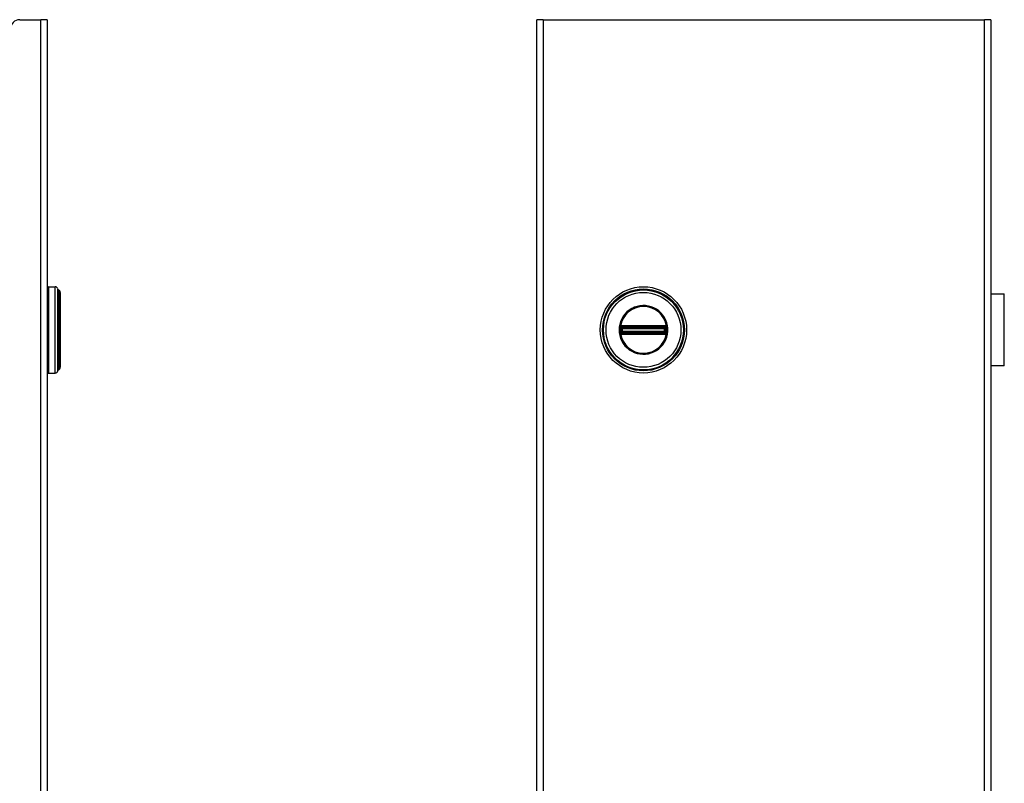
# Model space of a CAD drawing. Header units: inches. Extents: x 0.1 to 74.1, y -11 to 41.6.
# Tile 13 of 16: x 20.4 to 33.9, y 21.5 to 31.9. Entities that reach past the tile are written whole.
import ezdxf

# ---------------------------------------------------------------- set-up
doc = ezdxf.new("R2010")
doc.units = ezdxf.units.IN
doc.header["$MEASUREMENT"] = 0
doc.layers.add('Visible Edges(ANSI)', color=7, linetype='Continuous', lineweight=25)
doc.layers.add('Visible Tangent Edges(ANSI)', color=7, linetype='Continuous', lineweight=25)

msp = doc.modelspace()

# ---------------------------------------------------------------- linework, layer by layer
at = {"layer": 'Visible Edges(ANSI)'}
for p, q in [((20.361, 31.925), (20.65, 31.925)), ((20.736, 31.925), (20.65, 31.925)), ((20.736, 31.925), (20.736, 7.925)), ((27.45, 7.925), (27.45, 31.925)), ((27.536, 31.925), (27.45, 31.925)), ((27.536, 31.925), (33.584, 31.925)), ((33.67, 31.925), (33.584, 31.925)), ((33.67, 31.925), (33.67, 7.925)), ((20.755, 28.265), (20.846, 28.265)), ((20.917, 28.187), (20.917, 27.162)), ((33.67, 28.167), (33.856, 28.167)), ((33.856, 27.182), (33.856, 28.167)), ((33.672, 27.862), (33.67, 27.862)), ((33.67, 27.823), (33.672, 27.823)), ((33.672, 27.862), (33.672, 27.823)), ((33.672, 27.526), (33.67, 27.526)), ((33.67, 27.488), (33.672, 27.488)), ((33.672, 27.526), (33.672, 27.488)), ((33.856, 27.182), (33.67, 27.182)), ((20.755, 27.084), (20.846, 27.084))]:
    msp.add_line(p, q, dxfattribs=at)
msp.add_circle((28.91, 27.675), 0.591, dxfattribs=at)
for centre, radius, start, end in [((20.361, 31.8), 0.125, 90, 180), ((20.755, 28.245), 0.0197, 90, 180), ((20.846, 28.226), 0.0394, 14.2935, 90), ((20.903, 28.24), 0.0197, 194.2935, 244.1695), ((20.877, 28.187), 0.0394, 0, 64.1695), ((20.903, 27.109), 0.0197, 115.8305, 165.7065), ((20.877, 27.162), 0.0394, 295.8305, 0), ((20.755, 27.104), 0.0197, 180, 270), ((20.846, 27.123), 0.0394, 270, 345.7065)]:
    msp.add_arc(centre, radius, start, end, dxfattribs=at)
at = {"layer": 'Visible Tangent Edges(ANSI)'}
for p, q in [((20.65, 7.925), (20.65, 31.925)), ((27.536, 31.925), (27.536, 7.925)), ((33.584, 7.925), (33.584, 31.925)), ((20.755, 28.265), (20.755, 27.084)), ((20.846, 27.084), (20.846, 28.265)), ((20.884, 27.114), (20.884, 28.235)), ((20.895, 28.223), (20.895, 27.127)), ((33.672, 27.823), (33.672, 27.526)), ((28.586, 27.675), (28.576, 27.675)), ((28.596, 27.697), (28.603, 27.697)), ((28.599, 27.714), (28.606, 27.709)), ((28.601, 27.728), (28.605, 27.72)), ((28.603, 27.652), (28.603, 27.697)), ((28.612, 27.697), (28.603, 27.697)), ((28.61, 27.713), (28.605, 27.72)), ((28.612, 27.652), (28.612, 27.697)), ((28.612, 27.697), (28.615, 27.695)), ((28.614, 27.731), (28.614, 27.723)), ((28.624, 27.695), (28.615, 27.695)), ((28.615, 27.695), (28.615, 27.655)), ((28.622, 27.731), (28.622, 27.723)), ((29.199, 27.731), (28.622, 27.731)), ((28.622, 27.723), (29.199, 27.723)), ((28.622, 27.723), (28.622, 27.716)), ((28.622, 27.716), (29.199, 27.716)), ((28.622, 27.707), (28.622, 27.716)), ((28.622, 27.707), (29.199, 27.707)), ((28.624, 27.704), (28.622, 27.707)), ((29.196, 27.704), (28.624, 27.704)), ((28.624, 27.704), (28.624, 27.695)), ((28.624, 27.695), (29.196, 27.695)), ((28.624, 27.655), (28.624, 27.695)), ((29.199, 27.707), (29.196, 27.704)), ((29.196, 27.695), (29.196, 27.704)), ((29.196, 27.695), (29.196, 27.655)), ((29.206, 27.695), (29.196, 27.695)), ((29.199, 27.731), (29.199, 27.723)), ((29.199, 27.723), (29.199, 27.716)), ((29.199, 27.707), (29.199, 27.716)), ((29.206, 27.731), (29.206, 27.723)), ((29.206, 27.695), (29.209, 27.697)), ((29.206, 27.655), (29.206, 27.695)), ((29.217, 27.697), (29.209, 27.697)), ((29.209, 27.697), (29.209, 27.652)), ((29.215, 27.72), (29.211, 27.713)), ((29.214, 27.709), (29.222, 27.714)), ((29.215, 27.72), (29.219, 27.728)), ((29.224, 27.697), (29.217, 27.697)), ((29.217, 27.697), (29.217, 27.652)), ((29.227, 27.721), (29.22, 27.716)), ((28.594, 27.628), (28.6, 27.633)), ((28.596, 27.652), (28.603, 27.652)), ((28.606, 27.64), (28.599, 27.635)), ((28.601, 27.621), (28.605, 27.629)), ((28.612, 27.652), (28.603, 27.652)), ((28.605, 27.629), (28.61, 27.636)), ((28.615, 27.655), (28.612, 27.652)), ((28.614, 27.626), (28.614, 27.618)), ((28.615, 27.655), (28.624, 27.655)), ((28.622, 27.642), (28.624, 27.645)), ((29.199, 27.642), (28.622, 27.642)), ((28.622, 27.633), (28.622, 27.642)), ((29.199, 27.633), (28.622, 27.633)), ((28.622, 27.626), (28.622, 27.633)), ((28.622, 27.626), (28.622, 27.618)), ((29.199, 27.626), (28.622, 27.626)), ((28.622, 27.618), (29.199, 27.618)), ((29.196, 27.655), (28.624, 27.655)), ((28.624, 27.655), (28.624, 27.645)), ((28.624, 27.645), (29.196, 27.645)), ((29.196, 27.645), (29.196, 27.655)), ((29.196, 27.655), (29.206, 27.655)), ((29.196, 27.645), (29.199, 27.642)), ((29.199, 27.633), (29.199, 27.642)), ((29.199, 27.626), (29.199, 27.633)), ((29.199, 27.626), (29.199, 27.618)), ((29.209, 27.652), (29.206, 27.655)), ((29.206, 27.626), (29.206, 27.618)), ((29.217, 27.652), (29.209, 27.652)), ((29.211, 27.636), (29.215, 27.629)), ((29.222, 27.635), (29.214, 27.64)), ((29.215, 27.629), (29.219, 27.621)), ((29.224, 27.652), (29.217, 27.652)), ((29.22, 27.633), (29.227, 27.628))]:
    msp.add_line(p, q, dxfattribs=at)
at = {"layer": 'Visible Tangent Edges(ANSI)', "flags": 128}
for points in [[(28.576, 27.675), (28.579, 27.635), (28.586, 27.596), (28.597, 27.558), (28.613, 27.522), (28.633, 27.488), (28.657, 27.457), (28.685, 27.428), (28.716, 27.403), (28.749, 27.382), (28.785, 27.365), (28.822, 27.353), (28.861, 27.345), (28.9, 27.341), (28.94, 27.342), (28.979, 27.348), (29.017, 27.359), (29.054, 27.373), (29.089, 27.392), (29.121, 27.416), (29.15, 27.442), (29.175, 27.472), (29.197, 27.505), (29.216, 27.54), (29.229, 27.577), (29.239, 27.616), (29.243, 27.655), (29.243, 27.695), (29.238, 27.734), (29.229, 27.772), (29.216, 27.809), (29.197, 27.845), (29.175, 27.877), (29.149, 27.907), (29.12, 27.934), (29.088, 27.957), (29.053, 27.976), (29.017, 27.991), (28.979, 28.001), (28.939, 28.007), (28.9, 28.008), (28.86, 28.005), (28.822, 27.996), (28.784, 27.984), (28.749, 27.967), (28.715, 27.945), (28.684, 27.921), (28.657, 27.892), (28.633, 27.861), (28.613, 27.827), (28.597, 27.79), (28.586, 27.753), (28.579, 27.714), (28.576, 27.675)], [(28.586, 27.675), (28.588, 27.714), (28.595, 27.753), (28.607, 27.791), (28.624, 27.828), (28.645, 27.862), (28.67, 27.893), (28.699, 27.921), (28.73, 27.945), (28.765, 27.965), (28.802, 27.98), (28.84, 27.991), (28.88, 27.998), (28.92, 27.999), (28.96, 27.995), (28.999, 27.987), (29.036, 27.974), (29.072, 27.956), (29.105, 27.934), (29.136, 27.908), (29.163, 27.878), (29.186, 27.846), (29.205, 27.81), (29.219, 27.773), (29.229, 27.734), (29.234, 27.695), (29.234, 27.655), (29.229, 27.615), (29.219, 27.576), (29.205, 27.539), (29.186, 27.504), (29.163, 27.471), (29.136, 27.442), (29.106, 27.416), (29.073, 27.394), (29.037, 27.376), (28.999, 27.363), (28.96, 27.354), (28.92, 27.351), (28.88, 27.352), (28.841, 27.358), (28.802, 27.368), (28.766, 27.384), (28.731, 27.404), (28.699, 27.428), (28.67, 27.456), (28.645, 27.487), (28.624, 27.521), (28.608, 27.557), (28.595, 27.595), (28.588, 27.635), (28.586, 27.675)], [(28.59, 27.697), (28.59, 27.695), (28.59, 27.693), (28.59, 27.692), (28.59, 27.69), (28.589, 27.688), (28.589, 27.686), (28.589, 27.684), (28.589, 27.682), (28.589, 27.68), (28.589, 27.678), (28.589, 27.676), (28.589, 27.675), (28.589, 27.673), (28.589, 27.671), (28.589, 27.669), (28.589, 27.667), (28.589, 27.665), (28.589, 27.663), (28.589, 27.661), (28.59, 27.659), (28.59, 27.658), (28.59, 27.656), (28.59, 27.654), (28.59, 27.652)], [(28.593, 27.718), (28.592, 27.717), (28.592, 27.717), (28.592, 27.716), (28.592, 27.716), (28.592, 27.715), (28.592, 27.715), (28.592, 27.714), (28.591, 27.714), (28.591, 27.713), (28.591, 27.712), (28.591, 27.712), (28.591, 27.711), (28.591, 27.711), (28.591, 27.71), (28.591, 27.71), (28.591, 27.709), (28.591, 27.708), (28.591, 27.708), (28.59, 27.707), (28.59, 27.707), (28.59, 27.706), (28.59, 27.706), (28.59, 27.705), (28.59, 27.704)], [(28.59, 27.704), (28.59, 27.704), (28.59, 27.704), (28.59, 27.703), (28.59, 27.703), (28.59, 27.703), (28.59, 27.703), (28.59, 27.702), (28.59, 27.702), (28.59, 27.702), (28.59, 27.701), (28.59, 27.701), (28.59, 27.701), (28.59, 27.7), (28.59, 27.7), (28.59, 27.7), (28.59, 27.7), (28.59, 27.699), (28.59, 27.699), (28.59, 27.699), (28.59, 27.698), (28.59, 27.698), (28.59, 27.698), (28.59, 27.697), (28.59, 27.697)], [(28.594, 27.721), (28.594, 27.721), (28.594, 27.721), (28.594, 27.721), (28.594, 27.721), (28.593, 27.721), (28.593, 27.721), (28.593, 27.72), (28.593, 27.72), (28.593, 27.72), (28.593, 27.72), (28.593, 27.72), (28.593, 27.72), (28.593, 27.72), (28.593, 27.719), (28.593, 27.719), (28.593, 27.719), (28.593, 27.719), (28.593, 27.719), (28.593, 27.719), (28.593, 27.718), (28.593, 27.718), (28.593, 27.718), (28.593, 27.718), (28.593, 27.718)], [(28.601, 27.728), (28.601, 27.728), (28.6, 27.727), (28.6, 27.727), (28.6, 27.727), (28.599, 27.727), (28.599, 27.726), (28.599, 27.726), (28.598, 27.726), (28.598, 27.726), (28.598, 27.725), (28.597, 27.725), (28.597, 27.725), (28.597, 27.725), (28.597, 27.724), (28.596, 27.724), (28.596, 27.724), (28.596, 27.724), (28.595, 27.723), (28.595, 27.723), (28.595, 27.723), (28.595, 27.722), (28.594, 27.722), (28.594, 27.722), (28.594, 27.721)], [(28.596, 27.705), (28.596, 27.705), (28.596, 27.705), (28.596, 27.706), (28.596, 27.706), (28.596, 27.707), (28.596, 27.707), (28.596, 27.707), (28.596, 27.708), (28.596, 27.708), (28.596, 27.709), (28.597, 27.709), (28.597, 27.709), (28.597, 27.71), (28.597, 27.71), (28.597, 27.71), (28.597, 27.711), (28.597, 27.711), (28.598, 27.712), (28.598, 27.712), (28.598, 27.712), (28.598, 27.713), (28.598, 27.713), (28.598, 27.713), (28.599, 27.714)], [(28.596, 27.697), (28.596, 27.698), (28.596, 27.698), (28.596, 27.698), (28.596, 27.699), (28.596, 27.699), (28.596, 27.699), (28.596, 27.699), (28.596, 27.7), (28.596, 27.7), (28.596, 27.7), (28.596, 27.701), (28.596, 27.701), (28.596, 27.701), (28.596, 27.702), (28.596, 27.702), (28.596, 27.702), (28.596, 27.702), (28.596, 27.703), (28.596, 27.703), (28.596, 27.703), (28.596, 27.704), (28.596, 27.704), (28.596, 27.704), (28.596, 27.705)], [(28.596, 27.652), (28.596, 27.654), (28.596, 27.656), (28.596, 27.657), (28.596, 27.659), (28.596, 27.661), (28.596, 27.663), (28.596, 27.665), (28.596, 27.667), (28.596, 27.669), (28.596, 27.671), (28.596, 27.673), (28.596, 27.675), (28.596, 27.676), (28.596, 27.678), (28.596, 27.68), (28.596, 27.682), (28.596, 27.684), (28.596, 27.686), (28.596, 27.688), (28.596, 27.69), (28.596, 27.692), (28.596, 27.694), (28.596, 27.695), (28.596, 27.697)], [(28.599, 27.714), (28.599, 27.714), (28.599, 27.714), (28.599, 27.714), (28.599, 27.714), (28.599, 27.714), (28.599, 27.714), (28.599, 27.714), (28.599, 27.714), (28.599, 27.715), (28.599, 27.715), (28.599, 27.715), (28.599, 27.715), (28.6, 27.715), (28.6, 27.715), (28.6, 27.715), (28.6, 27.715), (28.6, 27.715), (28.6, 27.715), (28.6, 27.716), (28.6, 27.716), (28.6, 27.716), (28.6, 27.716), (28.6, 27.716), (28.6, 27.716)], [(28.6, 27.716), (28.601, 27.716), (28.601, 27.716), (28.601, 27.717), (28.601, 27.717), (28.601, 27.717), (28.601, 27.717), (28.602, 27.717), (28.602, 27.718), (28.602, 27.718), (28.602, 27.718), (28.602, 27.718), (28.603, 27.718), (28.603, 27.719), (28.603, 27.719), (28.603, 27.719), (28.604, 27.719), (28.604, 27.719), (28.604, 27.719), (28.604, 27.72), (28.604, 27.72), (28.605, 27.72), (28.605, 27.72), (28.605, 27.72), (28.605, 27.72)], [(28.614, 27.731), (28.614, 27.731), (28.613, 27.731), (28.613, 27.731), (28.612, 27.731), (28.611, 27.731), (28.611, 27.731), (28.61, 27.731), (28.61, 27.731), (28.609, 27.731), (28.609, 27.731), (28.608, 27.731), (28.607, 27.73), (28.607, 27.73), (28.606, 27.73), (28.606, 27.73), (28.605, 27.73), (28.605, 27.729), (28.604, 27.729), (28.604, 27.729), (28.603, 27.729), (28.603, 27.729), (28.602, 27.728), (28.602, 27.728), (28.601, 27.728)], [(28.603, 27.697), (28.603, 27.698), (28.603, 27.698), (28.603, 27.698), (28.603, 27.699), (28.603, 27.699), (28.603, 27.699), (28.603, 27.7), (28.603, 27.7), (28.603, 27.7), (28.603, 27.701), (28.604, 27.701), (28.604, 27.701), (28.604, 27.701), (28.604, 27.702), (28.604, 27.702), (28.604, 27.702), (28.604, 27.703), (28.604, 27.703), (28.604, 27.703), (28.604, 27.704), (28.604, 27.704), (28.604, 27.704), (28.604, 27.704), (28.604, 27.705)], [(28.604, 27.705), (28.604, 27.705), (28.604, 27.705), (28.604, 27.705), (28.604, 27.706), (28.604, 27.706), (28.604, 27.706), (28.604, 27.706), (28.605, 27.706), (28.605, 27.707), (28.605, 27.707), (28.605, 27.707), (28.605, 27.707), (28.605, 27.707), (28.605, 27.708), (28.605, 27.708), (28.605, 27.708), (28.605, 27.708), (28.605, 27.708), (28.605, 27.708), (28.606, 27.709), (28.606, 27.709), (28.606, 27.709), (28.606, 27.709), (28.606, 27.709)], [(28.605, 27.72), (28.606, 27.721), (28.606, 27.721), (28.606, 27.721), (28.607, 27.721), (28.607, 27.721), (28.607, 27.721), (28.608, 27.722), (28.608, 27.722), (28.609, 27.722), (28.609, 27.722), (28.609, 27.722), (28.61, 27.722), (28.61, 27.722), (28.61, 27.722), (28.611, 27.722), (28.611, 27.723), (28.612, 27.723), (28.612, 27.723), (28.612, 27.723), (28.613, 27.723), (28.613, 27.723), (28.614, 27.723), (28.614, 27.723), (28.614, 27.723)], [(28.61, 27.713), (28.61, 27.713), (28.61, 27.713), (28.61, 27.713), (28.61, 27.713), (28.611, 27.714), (28.611, 27.714), (28.611, 27.714), (28.611, 27.714), (28.611, 27.714), (28.611, 27.714), (28.612, 27.714), (28.612, 27.714), (28.612, 27.714), (28.612, 27.714), (28.612, 27.714), (28.613, 27.714), (28.613, 27.715), (28.613, 27.715), (28.613, 27.715), (28.613, 27.715), (28.614, 27.715), (28.614, 27.715), (28.614, 27.715), (28.614, 27.715)], [(28.622, 27.731), (28.621, 27.731), (28.621, 27.731), (28.621, 27.731), (28.62, 27.731), (28.62, 27.731), (28.62, 27.731), (28.619, 27.731), (28.619, 27.731), (28.619, 27.731), (28.619, 27.731), (28.618, 27.731), (28.618, 27.731), (28.618, 27.731), (28.617, 27.731), (28.617, 27.731), (28.617, 27.731), (28.616, 27.731), (28.616, 27.731), (28.616, 27.731), (28.616, 27.731), (28.615, 27.731), (28.615, 27.731), (28.615, 27.731), (28.614, 27.731)], [(28.614, 27.723), (28.615, 27.723), (28.615, 27.723), (28.615, 27.723), (28.616, 27.723), (28.616, 27.723), (28.616, 27.723), (28.617, 27.723), (28.617, 27.723), (28.617, 27.723), (28.617, 27.723), (28.618, 27.723), (28.618, 27.723), (28.618, 27.723), (28.619, 27.723), (28.619, 27.723), (28.619, 27.723), (28.62, 27.723), (28.62, 27.723), (28.62, 27.723), (28.62, 27.723), (28.621, 27.723), (28.621, 27.723), (28.621, 27.723), (28.622, 27.723)], [(28.614, 27.715), (28.615, 27.715), (28.615, 27.715), (28.615, 27.715), (28.615, 27.715), (28.616, 27.715), (28.616, 27.715), (28.616, 27.715), (28.617, 27.715), (28.617, 27.715), (28.617, 27.715), (28.618, 27.715), (28.618, 27.715), (28.618, 27.715), (28.618, 27.716), (28.619, 27.716), (28.619, 27.716), (28.619, 27.716), (28.62, 27.716), (28.62, 27.716), (28.62, 27.716), (28.621, 27.716), (28.621, 27.716), (28.621, 27.716), (28.622, 27.716)], [(29.206, 27.731), (29.206, 27.731), (29.205, 27.731), (29.205, 27.731), (29.205, 27.731), (29.205, 27.731), (29.204, 27.731), (29.204, 27.731), (29.204, 27.731), (29.203, 27.731), (29.203, 27.731), (29.203, 27.731), (29.202, 27.731), (29.202, 27.731), (29.202, 27.731), (29.201, 27.731), (29.201, 27.731), (29.201, 27.731), (29.201, 27.731), (29.2, 27.731), (29.2, 27.731), (29.2, 27.731), (29.199, 27.731), (29.199, 27.731), (29.199, 27.731)], [(29.199, 27.723), (29.199, 27.723), (29.199, 27.723), (29.2, 27.723), (29.2, 27.723), (29.2, 27.723), (29.2, 27.723), (29.201, 27.723), (29.201, 27.723), (29.201, 27.723), (29.202, 27.723), (29.202, 27.723), (29.202, 27.723), (29.203, 27.723), (29.203, 27.723), (29.203, 27.723), (29.203, 27.723), (29.204, 27.723), (29.204, 27.723), (29.204, 27.723), (29.205, 27.723), (29.205, 27.723), (29.205, 27.723), (29.206, 27.723), (29.206, 27.723)], [(29.199, 27.716), (29.199, 27.716), (29.199, 27.716), (29.2, 27.716), (29.2, 27.716), (29.2, 27.716), (29.201, 27.716), (29.201, 27.716), (29.201, 27.716), (29.202, 27.716), (29.202, 27.716), (29.202, 27.715), (29.202, 27.715), (29.203, 27.715), (29.203, 27.715), (29.203, 27.715), (29.204, 27.715), (29.204, 27.715), (29.204, 27.715), (29.205, 27.715), (29.205, 27.715), (29.205, 27.715), (29.205, 27.715), (29.206, 27.715), (29.206, 27.715)], [(29.219, 27.728), (29.219, 27.728), (29.218, 27.728), (29.218, 27.729), (29.217, 27.729), (29.217, 27.729), (29.216, 27.729), (29.216, 27.729), (29.215, 27.73), (29.215, 27.73), (29.214, 27.73), (29.213, 27.73), (29.213, 27.73), (29.212, 27.731), (29.212, 27.731), (29.211, 27.731), (29.211, 27.731), (29.21, 27.731), (29.209, 27.731), (29.209, 27.731), (29.208, 27.731), (29.208, 27.731), (29.207, 27.731), (29.207, 27.731), (29.206, 27.731)], [(29.206, 27.723), (29.206, 27.723), (29.207, 27.723), (29.207, 27.723), (29.207, 27.723), (29.208, 27.723), (29.208, 27.723), (29.209, 27.723), (29.209, 27.723), (29.209, 27.722), (29.21, 27.722), (29.21, 27.722), (29.211, 27.722), (29.211, 27.722), (29.211, 27.722), (29.212, 27.722), (29.212, 27.722), (29.213, 27.722), (29.213, 27.721), (29.213, 27.721), (29.214, 27.721), (29.214, 27.721), (29.214, 27.721), (29.215, 27.721), (29.215, 27.72)], [(29.206, 27.715), (29.206, 27.715), (29.206, 27.715), (29.207, 27.715), (29.207, 27.715), (29.207, 27.715), (29.207, 27.715), (29.207, 27.715), (29.208, 27.714), (29.208, 27.714), (29.208, 27.714), (29.208, 27.714), (29.208, 27.714), (29.209, 27.714), (29.209, 27.714), (29.209, 27.714), (29.209, 27.714), (29.209, 27.714), (29.21, 27.714), (29.21, 27.714), (29.21, 27.713), (29.21, 27.713), (29.21, 27.713), (29.211, 27.713), (29.211, 27.713)], [(29.214, 27.709), (29.214, 27.709), (29.215, 27.709), (29.215, 27.709), (29.215, 27.709), (29.215, 27.708), (29.215, 27.708), (29.215, 27.708), (29.215, 27.708), (29.215, 27.708), (29.215, 27.708), (29.215, 27.707), (29.216, 27.707), (29.216, 27.707), (29.216, 27.707), (29.216, 27.707), (29.216, 27.706), (29.216, 27.706), (29.216, 27.706), (29.216, 27.706), (29.216, 27.706), (29.216, 27.705), (29.216, 27.705), (29.216, 27.705), (29.216, 27.705)], [(29.215, 27.72), (29.215, 27.72), (29.215, 27.72), (29.216, 27.72), (29.216, 27.72), (29.216, 27.72), (29.216, 27.719), (29.217, 27.719), (29.217, 27.719), (29.217, 27.719), (29.217, 27.719), (29.217, 27.719), (29.218, 27.718), (29.218, 27.718), (29.218, 27.718), (29.218, 27.718), (29.219, 27.718), (29.219, 27.717), (29.219, 27.717), (29.219, 27.717), (29.219, 27.717), (29.219, 27.717), (29.22, 27.716), (29.22, 27.716), (29.22, 27.716)], [(29.216, 27.705), (29.216, 27.704), (29.216, 27.704), (29.216, 27.704), (29.216, 27.704), (29.217, 27.703), (29.217, 27.703), (29.217, 27.703), (29.217, 27.702), (29.217, 27.702), (29.217, 27.702), (29.217, 27.701), (29.217, 27.701), (29.217, 27.701), (29.217, 27.701), (29.217, 27.7), (29.217, 27.7), (29.217, 27.7), (29.217, 27.699), (29.217, 27.699), (29.217, 27.699), (29.217, 27.698), (29.217, 27.698), (29.217, 27.698), (29.217, 27.697)], [(29.227, 27.721), (29.226, 27.722), (29.226, 27.722), (29.226, 27.722), (29.226, 27.723), (29.225, 27.723), (29.225, 27.723), (29.225, 27.724), (29.224, 27.724), (29.224, 27.724), (29.224, 27.724), (29.224, 27.725), (29.223, 27.725), (29.223, 27.725), (29.223, 27.725), (29.222, 27.726), (29.222, 27.726), (29.222, 27.726), (29.221, 27.726), (29.221, 27.727), (29.221, 27.727), (29.22, 27.727), (29.22, 27.727), (29.22, 27.728), (29.219, 27.728)], [(29.22, 27.716), (29.22, 27.716), (29.22, 27.716), (29.22, 27.716), (29.22, 27.716), (29.22, 27.716), (29.22, 27.715), (29.221, 27.715), (29.221, 27.715), (29.221, 27.715), (29.221, 27.715), (29.221, 27.715), (29.221, 27.715), (29.221, 27.715), (29.221, 27.715), (29.221, 27.715), (29.221, 27.714), (29.221, 27.714), (29.221, 27.714), (29.221, 27.714), (29.221, 27.714), (29.222, 27.714), (29.222, 27.714), (29.222, 27.714), (29.222, 27.714)], [(29.222, 27.714), (29.222, 27.713), (29.222, 27.713), (29.222, 27.713), (29.222, 27.712), (29.223, 27.712), (29.223, 27.712), (29.223, 27.711), (29.223, 27.711), (29.223, 27.71), (29.223, 27.71), (29.224, 27.71), (29.224, 27.709), (29.224, 27.709), (29.224, 27.709), (29.224, 27.708), (29.224, 27.708), (29.224, 27.707), (29.224, 27.707), (29.224, 27.707), (29.224, 27.706), (29.224, 27.706), (29.224, 27.705), (29.224, 27.705), (29.224, 27.705)], [(29.224, 27.705), (29.224, 27.704), (29.224, 27.704), (29.224, 27.704), (29.224, 27.703), (29.224, 27.703), (29.224, 27.703), (29.224, 27.702), (29.224, 27.702), (29.224, 27.702), (29.224, 27.702), (29.224, 27.701), (29.224, 27.701), (29.224, 27.701), (29.224, 27.7), (29.224, 27.7), (29.224, 27.7), (29.224, 27.699), (29.224, 27.699), (29.224, 27.699), (29.224, 27.699), (29.224, 27.698), (29.224, 27.698), (29.224, 27.698), (29.224, 27.697)], [(29.224, 27.697), (29.224, 27.695), (29.224, 27.694), (29.224, 27.692), (29.224, 27.69), (29.224, 27.688), (29.224, 27.686), (29.224, 27.684), (29.224, 27.682), (29.224, 27.68), (29.224, 27.678), (29.224, 27.676), (29.224, 27.675), (29.224, 27.673), (29.224, 27.671), (29.224, 27.669), (29.224, 27.667), (29.224, 27.665), (29.224, 27.663), (29.224, 27.661), (29.224, 27.659), (29.224, 27.657), (29.224, 27.656), (29.224, 27.654), (29.224, 27.652)], [(29.228, 27.718), (29.228, 27.718), (29.228, 27.718), (29.228, 27.718), (29.228, 27.718), (29.228, 27.719), (29.228, 27.719), (29.227, 27.719), (29.227, 27.719), (29.227, 27.719), (29.227, 27.719), (29.227, 27.72), (29.227, 27.72), (29.227, 27.72), (29.227, 27.72), (29.227, 27.72), (29.227, 27.72), (29.227, 27.72), (29.227, 27.721), (29.227, 27.721), (29.227, 27.721), (29.227, 27.721), (29.227, 27.721), (29.227, 27.721), (29.227, 27.721)], [(29.23, 27.704), (29.23, 27.705), (29.23, 27.706), (29.23, 27.706), (29.23, 27.707), (29.23, 27.707), (29.23, 27.708), (29.23, 27.708), (29.23, 27.709), (29.23, 27.71), (29.229, 27.71), (29.229, 27.711), (29.229, 27.711), (29.229, 27.712), (29.229, 27.712), (29.229, 27.713), (29.229, 27.714), (29.229, 27.714), (29.229, 27.715), (29.228, 27.715), (29.228, 27.716), (29.228, 27.716), (29.228, 27.717), (29.228, 27.717), (29.228, 27.718)], [(29.231, 27.697), (29.231, 27.697), (29.23, 27.698), (29.23, 27.698), (29.23, 27.698), (29.23, 27.699), (29.23, 27.699), (29.23, 27.699), (29.23, 27.7), (29.23, 27.7), (29.23, 27.7), (29.23, 27.7), (29.23, 27.701), (29.23, 27.701), (29.23, 27.701), (29.23, 27.702), (29.23, 27.702), (29.23, 27.702), (29.23, 27.703), (29.23, 27.703), (29.23, 27.703), (29.23, 27.703), (29.23, 27.704), (29.23, 27.704), (29.23, 27.704)], [(29.231, 27.652), (29.231, 27.654), (29.231, 27.656), (29.231, 27.658), (29.231, 27.659), (29.231, 27.661), (29.231, 27.663), (29.231, 27.665), (29.231, 27.667), (29.231, 27.669), (29.231, 27.671), (29.231, 27.673), (29.231, 27.675), (29.231, 27.676), (29.231, 27.678), (29.231, 27.68), (29.231, 27.682), (29.231, 27.684), (29.231, 27.686), (29.231, 27.688), (29.231, 27.69), (29.231, 27.692), (29.231, 27.693), (29.231, 27.695), (29.231, 27.697)], [(28.59, 27.652), (28.59, 27.652), (28.59, 27.651), (28.59, 27.651), (28.59, 27.651), (28.59, 27.65), (28.59, 27.65), (28.59, 27.65), (28.59, 27.65), (28.59, 27.649), (28.59, 27.649), (28.59, 27.649), (28.59, 27.648), (28.59, 27.648), (28.59, 27.648), (28.59, 27.647), (28.59, 27.647), (28.59, 27.647), (28.59, 27.647), (28.59, 27.646), (28.59, 27.646), (28.59, 27.646), (28.59, 27.645), (28.59, 27.645), (28.59, 27.645)], [(28.59, 27.645), (28.59, 27.644), (28.59, 27.644), (28.59, 27.643), (28.59, 27.642), (28.59, 27.642), (28.591, 27.641), (28.591, 27.641), (28.591, 27.64), (28.591, 27.64), (28.591, 27.639), (28.591, 27.638), (28.591, 27.638), (28.591, 27.637), (28.591, 27.637), (28.591, 27.636), (28.591, 27.636), (28.592, 27.635), (28.592, 27.635), (28.592, 27.634), (28.592, 27.633), (28.592, 27.633), (28.592, 27.632), (28.592, 27.632), (28.593, 27.631)], [(28.593, 27.631), (28.593, 27.631), (28.593, 27.631), (28.593, 27.631), (28.593, 27.631), (28.593, 27.631), (28.593, 27.63), (28.593, 27.63), (28.593, 27.63), (28.593, 27.63), (28.593, 27.63), (28.593, 27.63), (28.593, 27.629), (28.593, 27.629), (28.593, 27.629), (28.593, 27.629), (28.593, 27.629), (28.593, 27.629), (28.593, 27.629), (28.593, 27.628), (28.594, 27.628), (28.594, 27.628), (28.594, 27.628), (28.594, 27.628), (28.594, 27.628)], [(28.594, 27.628), (28.594, 27.627), (28.594, 27.627), (28.595, 27.627), (28.595, 27.626), (28.595, 27.626), (28.595, 27.626), (28.596, 27.626), (28.596, 27.625), (28.596, 27.625), (28.597, 27.625), (28.597, 27.624), (28.597, 27.624), (28.597, 27.624), (28.598, 27.624), (28.598, 27.623), (28.598, 27.623), (28.599, 27.623), (28.599, 27.623), (28.599, 27.623), (28.6, 27.622), (28.6, 27.622), (28.6, 27.622), (28.601, 27.622), (28.601, 27.621)], [(28.596, 27.645), (28.596, 27.645), (28.596, 27.645), (28.596, 27.646), (28.596, 27.646), (28.596, 27.646), (28.596, 27.646), (28.596, 27.647), (28.596, 27.647), (28.596, 27.647), (28.596, 27.648), (28.596, 27.648), (28.596, 27.648), (28.596, 27.649), (28.596, 27.649), (28.596, 27.649), (28.596, 27.649), (28.596, 27.65), (28.596, 27.65), (28.596, 27.65), (28.596, 27.651), (28.596, 27.651), (28.596, 27.651), (28.596, 27.651), (28.596, 27.652)], [(28.599, 27.635), (28.598, 27.636), (28.598, 27.636), (28.598, 27.637), (28.598, 27.637), (28.598, 27.637), (28.598, 27.638), (28.597, 27.638), (28.597, 27.638), (28.597, 27.639), (28.597, 27.639), (28.597, 27.639), (28.597, 27.64), (28.597, 27.64), (28.596, 27.641), (28.596, 27.641), (28.596, 27.641), (28.596, 27.642), (28.596, 27.642), (28.596, 27.643), (28.596, 27.643), (28.596, 27.643), (28.596, 27.644), (28.596, 27.644), (28.596, 27.645)], [(28.6, 27.633), (28.6, 27.633), (28.6, 27.633), (28.6, 27.633), (28.6, 27.633), (28.6, 27.634), (28.6, 27.634), (28.6, 27.634), (28.6, 27.634), (28.6, 27.634), (28.6, 27.634), (28.6, 27.634), (28.599, 27.634), (28.599, 27.634), (28.599, 27.634), (28.599, 27.635), (28.599, 27.635), (28.599, 27.635), (28.599, 27.635), (28.599, 27.635), (28.599, 27.635), (28.599, 27.635), (28.599, 27.635), (28.599, 27.635), (28.599, 27.635)], [(28.605, 27.629), (28.605, 27.629), (28.605, 27.629), (28.605, 27.629), (28.604, 27.629), (28.604, 27.63), (28.604, 27.63), (28.604, 27.63), (28.604, 27.63), (28.603, 27.63), (28.603, 27.63), (28.603, 27.631), (28.603, 27.631), (28.602, 27.631), (28.602, 27.631), (28.602, 27.631), (28.602, 27.631), (28.602, 27.632), (28.601, 27.632), (28.601, 27.632), (28.601, 27.632), (28.601, 27.632), (28.601, 27.633), (28.601, 27.633), (28.6, 27.633)], [(28.601, 27.621), (28.602, 27.621), (28.602, 27.621), (28.603, 27.621), (28.603, 27.62), (28.604, 27.62), (28.604, 27.62), (28.605, 27.62), (28.605, 27.619), (28.606, 27.619), (28.606, 27.619), (28.607, 27.619), (28.607, 27.619), (28.608, 27.619), (28.609, 27.618), (28.609, 27.618), (28.61, 27.618), (28.61, 27.618), (28.611, 27.618), (28.611, 27.618), (28.612, 27.618), (28.613, 27.618), (28.613, 27.618), (28.614, 27.618), (28.614, 27.618)], [(28.604, 27.644), (28.604, 27.645), (28.604, 27.645), (28.604, 27.645), (28.604, 27.646), (28.604, 27.646), (28.604, 27.646), (28.604, 27.646), (28.604, 27.647), (28.604, 27.647), (28.604, 27.647), (28.604, 27.648), (28.604, 27.648), (28.604, 27.648), (28.603, 27.649), (28.603, 27.649), (28.603, 27.649), (28.603, 27.65), (28.603, 27.65), (28.603, 27.65), (28.603, 27.651), (28.603, 27.651), (28.603, 27.651), (28.603, 27.651), (28.603, 27.652)], [(28.606, 27.64), (28.606, 27.64), (28.606, 27.64), (28.606, 27.64), (28.606, 27.64), (28.605, 27.641), (28.605, 27.641), (28.605, 27.641), (28.605, 27.641), (28.605, 27.641), (28.605, 27.642), (28.605, 27.642), (28.605, 27.642), (28.605, 27.642), (28.605, 27.642), (28.605, 27.643), (28.605, 27.643), (28.604, 27.643), (28.604, 27.643), (28.604, 27.643), (28.604, 27.644), (28.604, 27.644), (28.604, 27.644), (28.604, 27.644), (28.604, 27.644)], [(28.614, 27.626), (28.614, 27.626), (28.614, 27.626), (28.613, 27.626), (28.613, 27.626), (28.612, 27.626), (28.612, 27.627), (28.612, 27.627), (28.611, 27.627), (28.611, 27.627), (28.61, 27.627), (28.61, 27.627), (28.61, 27.627), (28.609, 27.627), (28.609, 27.627), (28.609, 27.627), (28.608, 27.627), (28.608, 27.628), (28.607, 27.628), (28.607, 27.628), (28.607, 27.628), (28.606, 27.628), (28.606, 27.628), (28.606, 27.629), (28.605, 27.629)], [(28.614, 27.634), (28.614, 27.634), (28.614, 27.634), (28.614, 27.634), (28.613, 27.634), (28.613, 27.634), (28.613, 27.635), (28.613, 27.635), (28.613, 27.635), (28.612, 27.635), (28.612, 27.635), (28.612, 27.635), (28.612, 27.635), (28.612, 27.635), (28.611, 27.635), (28.611, 27.635), (28.611, 27.635), (28.611, 27.635), (28.611, 27.636), (28.611, 27.636), (28.61, 27.636), (28.61, 27.636), (28.61, 27.636), (28.61, 27.636), (28.61, 27.636)], [(28.622, 27.633), (28.621, 27.633), (28.621, 27.633), (28.621, 27.633), (28.62, 27.633), (28.62, 27.634), (28.62, 27.634), (28.619, 27.634), (28.619, 27.634), (28.619, 27.634), (28.618, 27.634), (28.618, 27.634), (28.618, 27.634), (28.618, 27.634), (28.617, 27.634), (28.617, 27.634), (28.617, 27.634), (28.616, 27.634), (28.616, 27.634), (28.616, 27.634), (28.615, 27.634), (28.615, 27.634), (28.615, 27.634), (28.615, 27.634), (28.614, 27.634)], [(28.622, 27.626), (28.621, 27.626), (28.621, 27.626), (28.621, 27.626), (28.62, 27.626), (28.62, 27.626), (28.62, 27.626), (28.62, 27.626), (28.619, 27.626), (28.619, 27.626), (28.619, 27.626), (28.618, 27.626), (28.618, 27.626), (28.618, 27.626), (28.617, 27.626), (28.617, 27.626), (28.617, 27.626), (28.617, 27.626), (28.616, 27.626), (28.616, 27.626), (28.616, 27.626), (28.615, 27.626), (28.615, 27.626), (28.615, 27.626), (28.614, 27.626)], [(28.614, 27.618), (28.615, 27.618), (28.615, 27.618), (28.615, 27.618), (28.616, 27.618), (28.616, 27.618), (28.616, 27.618), (28.616, 27.618), (28.617, 27.618), (28.617, 27.618), (28.617, 27.618), (28.618, 27.618), (28.618, 27.618), (28.618, 27.618), (28.619, 27.618), (28.619, 27.618), (28.619, 27.618), (28.619, 27.618), (28.62, 27.618), (28.62, 27.618), (28.62, 27.618), (28.621, 27.618), (28.621, 27.618), (28.621, 27.618), (28.622, 27.618)], [(29.206, 27.634), (29.206, 27.634), (29.205, 27.634), (29.205, 27.634), (29.205, 27.634), (29.205, 27.634), (29.204, 27.634), (29.204, 27.634), (29.204, 27.634), (29.203, 27.634), (29.203, 27.634), (29.203, 27.634), (29.202, 27.634), (29.202, 27.634), (29.202, 27.634), (29.202, 27.634), (29.201, 27.634), (29.201, 27.634), (29.201, 27.634), (29.2, 27.634), (29.2, 27.633), (29.2, 27.633), (29.199, 27.633), (29.199, 27.633), (29.199, 27.633)], [(29.206, 27.626), (29.206, 27.626), (29.205, 27.626), (29.205, 27.626), (29.205, 27.626), (29.204, 27.626), (29.204, 27.626), (29.204, 27.626), (29.203, 27.626), (29.203, 27.626), (29.203, 27.626), (29.203, 27.626), (29.202, 27.626), (29.202, 27.626), (29.202, 27.626), (29.201, 27.626), (29.201, 27.626), (29.201, 27.626), (29.2, 27.626), (29.2, 27.626), (29.2, 27.626), (29.2, 27.626), (29.199, 27.626), (29.199, 27.626), (29.199, 27.626)], [(29.199, 27.618), (29.199, 27.618), (29.199, 27.618), (29.2, 27.618), (29.2, 27.618), (29.2, 27.618), (29.201, 27.618), (29.201, 27.618), (29.201, 27.618), (29.201, 27.618), (29.202, 27.618), (29.202, 27.618), (29.202, 27.618), (29.203, 27.618), (29.203, 27.618), (29.203, 27.618), (29.204, 27.618), (29.204, 27.618), (29.204, 27.618), (29.205, 27.618), (29.205, 27.618), (29.205, 27.618), (29.205, 27.618), (29.206, 27.618), (29.206, 27.618)], [(29.211, 27.636), (29.211, 27.636), (29.21, 27.636), (29.21, 27.636), (29.21, 27.636), (29.21, 27.636), (29.21, 27.636), (29.209, 27.635), (29.209, 27.635), (29.209, 27.635), (29.209, 27.635), (29.209, 27.635), (29.208, 27.635), (29.208, 27.635), (29.208, 27.635), (29.208, 27.635), (29.208, 27.635), (29.207, 27.635), (29.207, 27.635), (29.207, 27.634), (29.207, 27.634), (29.207, 27.634), (29.206, 27.634), (29.206, 27.634), (29.206, 27.634)], [(29.215, 27.629), (29.215, 27.629), (29.214, 27.628), (29.214, 27.628), (29.214, 27.628), (29.213, 27.628), (29.213, 27.628), (29.213, 27.628), (29.212, 27.627), (29.212, 27.627), (29.211, 27.627), (29.211, 27.627), (29.211, 27.627), (29.21, 27.627), (29.21, 27.627), (29.209, 27.627), (29.209, 27.627), (29.209, 27.627), (29.208, 27.627), (29.208, 27.626), (29.207, 27.626), (29.207, 27.626), (29.207, 27.626), (29.206, 27.626), (29.206, 27.626)], [(29.206, 27.618), (29.207, 27.618), (29.207, 27.618), (29.208, 27.618), (29.208, 27.618), (29.209, 27.618), (29.209, 27.618), (29.21, 27.618), (29.211, 27.618), (29.211, 27.618), (29.212, 27.618), (29.212, 27.619), (29.213, 27.619), (29.213, 27.619), (29.214, 27.619), (29.215, 27.619), (29.215, 27.619), (29.216, 27.62), (29.216, 27.62), (29.217, 27.62), (29.217, 27.62), (29.218, 27.621), (29.218, 27.621), (29.219, 27.621), (29.219, 27.621)], [(29.216, 27.644), (29.216, 27.644), (29.216, 27.644), (29.216, 27.644), (29.216, 27.644), (29.216, 27.643), (29.216, 27.643), (29.216, 27.643), (29.216, 27.643), (29.216, 27.643), (29.216, 27.642), (29.216, 27.642), (29.216, 27.642), (29.215, 27.642), (29.215, 27.642), (29.215, 27.641), (29.215, 27.641), (29.215, 27.641), (29.215, 27.641), (29.215, 27.641), (29.215, 27.64), (29.215, 27.64), (29.215, 27.64), (29.214, 27.64), (29.214, 27.64)], [(29.22, 27.633), (29.22, 27.633), (29.22, 27.633), (29.219, 27.632), (29.219, 27.632), (29.219, 27.632), (29.219, 27.632), (29.219, 27.632), (29.219, 27.631), (29.218, 27.631), (29.218, 27.631), (29.218, 27.631), (29.218, 27.631), (29.217, 27.631), (29.217, 27.63), (29.217, 27.63), (29.217, 27.63), (29.217, 27.63), (29.216, 27.63), (29.216, 27.63), (29.216, 27.629), (29.216, 27.629), (29.215, 27.629), (29.215, 27.629), (29.215, 27.629)], [(29.217, 27.652), (29.217, 27.651), (29.217, 27.651), (29.217, 27.651), (29.217, 27.651), (29.217, 27.65), (29.217, 27.65), (29.217, 27.65), (29.217, 27.649), (29.217, 27.649), (29.217, 27.649), (29.217, 27.648), (29.217, 27.648), (29.217, 27.648), (29.217, 27.647), (29.217, 27.647), (29.217, 27.647), (29.217, 27.646), (29.217, 27.646), (29.217, 27.646), (29.216, 27.646), (29.216, 27.645), (29.216, 27.645), (29.216, 27.645), (29.216, 27.644)], [(29.219, 27.621), (29.22, 27.622), (29.22, 27.622), (29.22, 27.622), (29.221, 27.622), (29.221, 27.623), (29.221, 27.623), (29.222, 27.623), (29.222, 27.623), (29.222, 27.623), (29.223, 27.624), (29.223, 27.624), (29.223, 27.624), (29.224, 27.624), (29.224, 27.625), (29.224, 27.625), (29.224, 27.625), (29.225, 27.626), (29.225, 27.626), (29.225, 27.626), (29.226, 27.626), (29.226, 27.627), (29.226, 27.627), (29.226, 27.627), (29.227, 27.628)], [(29.222, 27.635), (29.222, 27.635), (29.222, 27.635), (29.222, 27.635), (29.221, 27.635), (29.221, 27.635), (29.221, 27.635), (29.221, 27.635), (29.221, 27.635), (29.221, 27.635), (29.221, 27.634), (29.221, 27.634), (29.221, 27.634), (29.221, 27.634), (29.221, 27.634), (29.221, 27.634), (29.221, 27.634), (29.221, 27.634), (29.22, 27.634), (29.22, 27.634), (29.22, 27.633), (29.22, 27.633), (29.22, 27.633), (29.22, 27.633), (29.22, 27.633)], [(29.224, 27.645), (29.224, 27.644), (29.224, 27.644), (29.224, 27.643), (29.224, 27.643), (29.224, 27.643), (29.224, 27.642), (29.224, 27.642), (29.224, 27.641), (29.224, 27.641), (29.224, 27.641), (29.224, 27.64), (29.224, 27.64), (29.224, 27.639), (29.223, 27.639), (29.223, 27.639), (29.223, 27.638), (29.223, 27.638), (29.223, 27.638), (29.223, 27.637), (29.222, 27.637), (29.222, 27.637), (29.222, 27.636), (29.222, 27.636), (29.222, 27.635)], [(29.224, 27.652), (29.224, 27.651), (29.224, 27.651), (29.224, 27.651), (29.224, 27.651), (29.224, 27.65), (29.224, 27.65), (29.224, 27.65), (29.224, 27.649), (29.224, 27.649), (29.224, 27.649), (29.224, 27.649), (29.224, 27.648), (29.224, 27.648), (29.224, 27.648), (29.224, 27.647), (29.224, 27.647), (29.224, 27.647), (29.224, 27.646), (29.224, 27.646), (29.224, 27.646), (29.224, 27.646), (29.224, 27.645), (29.224, 27.645), (29.224, 27.645)], [(29.227, 27.628), (29.227, 27.628), (29.227, 27.628), (29.227, 27.628), (29.227, 27.628), (29.227, 27.628), (29.227, 27.629), (29.227, 27.629), (29.227, 27.629), (29.227, 27.629), (29.227, 27.629), (29.227, 27.629), (29.227, 27.629), (29.227, 27.63), (29.227, 27.63), (29.227, 27.63), (29.227, 27.63), (29.227, 27.63), (29.228, 27.63), (29.228, 27.631), (29.228, 27.631), (29.228, 27.631), (29.228, 27.631), (29.228, 27.631), (29.228, 27.631)], [(29.228, 27.631), (29.228, 27.632), (29.228, 27.632), (29.228, 27.633), (29.228, 27.633), (29.228, 27.634), (29.229, 27.635), (29.229, 27.635), (29.229, 27.636), (29.229, 27.636), (29.229, 27.637), (29.229, 27.637), (29.229, 27.638), (29.229, 27.638), (29.229, 27.639), (29.23, 27.64), (29.23, 27.64), (29.23, 27.641), (29.23, 27.641), (29.23, 27.642), (29.23, 27.642), (29.23, 27.643), (29.23, 27.644), (29.23, 27.644), (29.23, 27.645)], [(29.23, 27.645), (29.23, 27.645), (29.23, 27.645), (29.23, 27.646), (29.23, 27.646), (29.23, 27.646), (29.23, 27.647), (29.23, 27.647), (29.23, 27.647), (29.23, 27.647), (29.23, 27.648), (29.23, 27.648), (29.23, 27.648), (29.23, 27.649), (29.23, 27.649), (29.23, 27.649), (29.23, 27.65), (29.23, 27.65), (29.23, 27.65), (29.23, 27.65), (29.23, 27.651), (29.23, 27.651), (29.23, 27.651), (29.231, 27.652), (29.231, 27.652)]]:
    msp.add_lwpolyline(points, dxfattribs=at)
at = {"layer": 'Visible Tangent Edges(ANSI)'}
for radius in [0.561, 0.548, 0.513]:
    msp.add_circle((28.91, 27.675), radius, dxfattribs=at)
for start, end in [(8.4306, 171.5694), (188.4306, 351.5694)]:
    msp.add_arc((28.91, 27.675), 0.32, start, end, dxfattribs=at)
for centre, major_axis, ratio, start_param, end_param in [((28.587, 27.705), (-0.00984, -0.00003), 0.029921, 1.873033, 2.659588), ((28.587, 27.697), (-0.00984, -0.00011), 0.021796, 1.83025, 2.658075), ((28.591, 27.718), (-0.00836, 0.0052), 0.056036, 3.658071, 4.5881), ((28.605, 27.704), (0.00984, 0.00001), 0.026457, 1.633837, 2.659639), ((28.615, 27.704), (-0.00697, 0.00697), 0.998783, 6.023109, 6.543262), ((28.622, 27.697), (-0.0139, 0.0139), 0.998783, 6.154251, 6.412119), ((28.622, 27.697), (-0.00699, 0.00699), 0.996359, 5.498396, 7.067974), ((28.615, 27.714), (0.00001, 0.00984), 0.026457, 0.521105, 1.507755), ((28.624, 27.695), (-0.00696, -0.00696), 0.998783, 3.9276, 5.497178), ((29.196, 27.695), (-0.00696, 0.00696), 0.998783, 3.9276, 5.497178), ((29.199, 27.697), (0.00699, 0.00699), 0.996359, 5.498396, 7.067974), ((29.206, 27.714), (0.00001, -0.00984), 0.026457, 1.633837, 2.620488), ((29.206, 27.704), (0.00697, 0.00697), 0.998783, 6.023109, 6.543262), ((29.199, 27.697), (0.0139, 0.0139), 0.998783, 6.154251, 6.412119), ((29.216, 27.704), (0.00984, -0.00001), 0.026457, 0.481953, 1.507755), ((29.229, 27.718), (-0.00836, -0.0052), 0.056036, 4.836678, 5.766707), ((29.233, 27.705), (-0.00984, 0.00003), 0.029921, 0.482004, 1.26856), ((29.233, 27.697), (-0.00984, 0.00011), 0.021796, 0.483518, 1.311343), ((28.587, 27.652), (-0.00984, 0.00011), 0.021796, 3.625111, 4.452935), ((28.587, 27.644), (-0.00984, 0.00003), 0.029921, 3.623597, 4.410153), ((28.591, 27.631), (-0.00836, -0.0052), 0.056036, 1.695086, 2.625114), ((28.605, 27.645), (-0.00984, 0.00001), 0.026457, 0.481953, 1.507755), ((28.615, 27.645), (-0.00697, -0.00697), 0.998783, 6.023109, 6.543262), ((28.622, 27.652), (-0.0139, -0.0139), 0.998783, 6.154251, 6.412119), ((28.622, 27.652), (-0.00699, -0.00699), 0.996359, 5.498396, 7.067974), ((28.615, 27.635), (-0.00001, 0.00984), 0.026457, 1.633837, 2.620488), ((28.624, 27.655), (0.00696, -0.00696), 0.998783, 3.9276, 5.497178), ((29.196, 27.655), (0.00696, 0.00696), 0.998783, 3.9276, 5.497178), ((29.199, 27.652), (0.00699, -0.00699), 0.996359, 5.498396, 7.067974), ((29.206, 27.635), (-0.00001, -0.00984), 0.026457, 0.521105, 1.507755), ((29.206, 27.645), (0.00697, -0.00697), 0.998783, 6.023109, 6.543262), ((29.199, 27.652), (0.0139, -0.0139), 0.998783, 6.154251, 6.412119), ((29.216, 27.645), (-0.00984, -0.00001), 0.026457, 1.633837, 2.659639), ((29.229, 27.631), (-0.00836, 0.0052), 0.056036, 0.516479, 1.446507), ((29.233, 27.652), (-0.00984, -0.00011), 0.021796, 4.971843, 5.799667), ((29.233, 27.644), (-0.00984, -0.00003), 0.029921, 5.014625, 5.801181)]:
    msp.add_ellipse(centre, major_axis=major_axis, ratio=ratio, start_param=start_param, end_param=end_param, dxfattribs=at)

doc.saveas('drawing.dxf')
